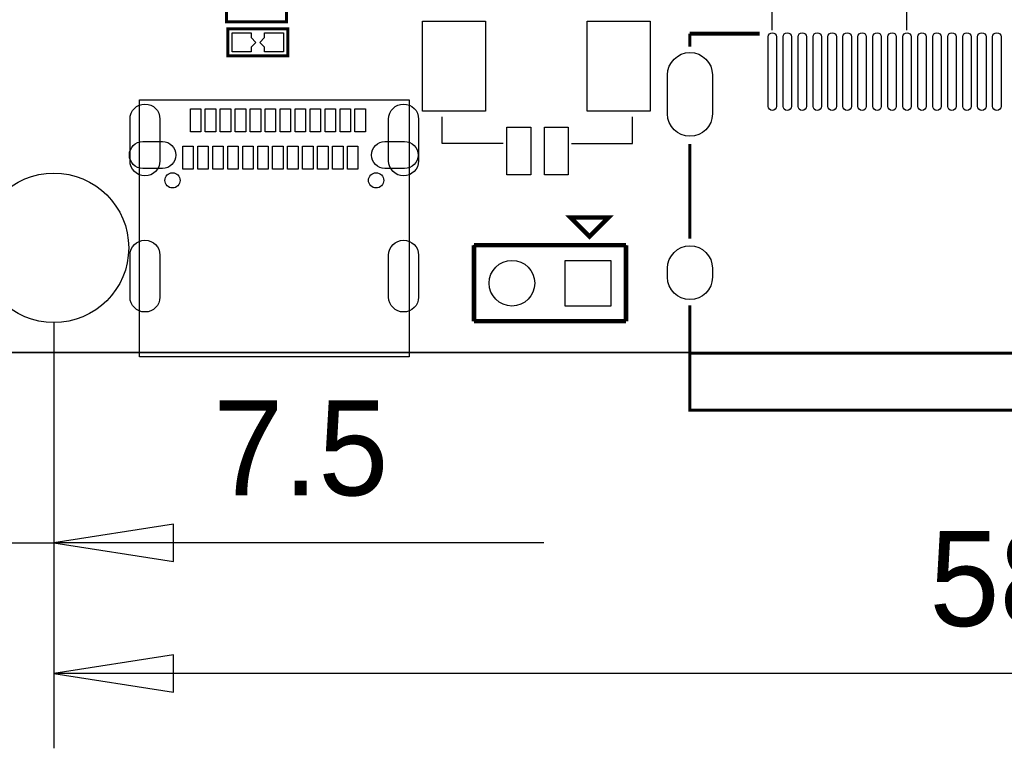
# Model space of a CAD drawing. Extents: x -27 to 80, y -24 to 59.
# Tile 2 of 11: x -5 to 28, y -24 to 0. Entities that reach past the tile are written whole.
import ezdxf

# ---------------------------------------------------------------- set-up
doc = ezdxf.new("R2010")
doc.units = 0
for name, color, linetype in [('BG_LAYOUT-TOP', 85, 'CONTINUOUS'), ('BG_OUTLINE', 1, 'CONTINUOUS'), ('PG_ASSEMBLY_TOP', 111, 'CONTINUOUS'), ('PG_SILKSCREEN_TOP', 92, 'CONTINUOUS'), ('PIN_TOP', 3, 'CONTINUOUS')]:
    doc.layers.add(name, color=color, linetype=linetype)

msp = doc.modelspace()

# ---------------------------------------------------------------- linework, layer by layer
at = {"layer": 'BG_LAYOUT-TOP'}
for points in [[(-3.860597, -10.267086), (-3.860597, -20.127595)], [(-3.860597, -10.267086), (-3.860597, -24.496395)], [(0.139395, -17.002608), (-3.860597, -17.6276), (0.139395, -18.252592), (0.139395, -17.002608)], [(-11.357788, -17.6276), (-3.860597, -17.6276)], [(12.50315, -17.6276), (-3.860597, -17.6276)], [(0.139395, -21.371408), (-3.860597, -21.9964), (0.139395, -22.621392), (0.139395, -21.371408)], [(28.1432, -21.9964), (-3.860597, -21.9964)]]:
    msp.add_lwpolyline(points, dxfattribs=at)
at = {"layer": 'BG_OUTLINE'}
msp.add_lwpolyline([(41.17594, 44.732905), (75.607393, 44.732905, -0.414214), (77.639393, 42.700905), (77.639393, -9.23511, -0.414214), (75.607393, -11.26711), (-9.325788, -11.26711, -0.414214), (-11.357788, -9.23511), (-11.357788, -4.005275)], format="xyb", dxfattribs=at)
msp.add_lwpolyline([(41.17594, 44.732905), (-9.325788, 44.732905, 0.414214), (-11.357788, 42.700905), (-11.357788, 3.425241, 0.414214), (-10.595788, 2.663241), (-10.089947, 2.663241), (-10.089947, -3.243275), (-10.595788, -3.243275, 0.414214), (-11.357788, -4.005275), (-11.357788, -9.23511, 0.414214), (-9.325788, -11.26711), (75.607393, -11.26711, 0.414214), (77.639393, -9.23511), (77.639393, 42.700905, 0.414214), (75.607393, 44.732905)], format="xyb", close=True, dxfattribs=at)
at = {"layer": 'PG_ASSEMBLY_TOP', "const_width": 0.1}
for points in [[(1.90754, 0.683438), (3.907536, 0.683438), (3.907536, -0.216586), (1.90754, -0.216586), (1.90754, 0.683438)], [(1.950974, -0.449148), (3.95097, -0.449148), (3.95097, -1.349172), (1.950974, -1.349172), (1.950974, -0.449148)]]:
    msp.add_lwpolyline(points, dxfattribs=at)
at = {"layer": 'PG_ASSEMBLY_TOP'}
for points in [[(20.129398, -0.488696), (20.129398, 0.111303)], [(24.629491, -0.488696), (24.629491, 0.111303)], [(11.146282, -4.277106), (9.114282, -4.277106), (9.114282, -3.388106)], [(13.432282, -4.277106), (15.464282, -4.277106), (15.464282, -3.388106)]]:
    msp.add_lwpolyline(points, dxfattribs=at)
msp.add_lwpolyline([(15.251684, -7.67969), (15.251684, -10.21969), (10.171684, -10.21969), (10.171684, -7.67969)], close=True, dxfattribs=at)
at = {"layer": 'PG_SILKSCREEN_TOP'}
for points, const_width in [([(17.381804, -0.607289), (19.712788, -0.607289)], 0.127), ([(17.381804, -1.047877), (17.381804, -0.607289)], 0.100101), ([(17.381804, -7.458786), (17.381804, -4.296689)], 0.100101), ([(14.032484, -7.38759), (14.667484, -6.75259), (13.397484, -6.75259), (14.032484, -7.38759)], 0.150012), ([(15.251684, -7.67969), (10.171684, -7.67969)], 0.1524), ([(10.171684, -7.67969), (10.171684, -10.21969)], 0.1524), ([(15.251684, -10.21969), (15.251684, -7.67969)], 0.1524), ([(31.783909, -9.719996), (31.783909, -11.288598), (17.381804, -11.288598), (17.381804, -9.693885)], 0.100101), ([(10.171684, -10.21969), (15.251684, -10.21969)], 0.1524), ([(31.783909, -11.288598), (31.783909, -13.188594), (17.381804, -13.188594), (17.381804, -11.288598)], 0.100101)]:
    msp.add_lwpolyline(points, dxfattribs=dict(at, const_width=const_width))
for points in [[(-0.996798, -2.81559), (8.003388, -2.81559)], [(-0.996798, -11.411712), (-0.996798, -2.81559)], [(8.003388, -2.81559), (8.003388, -11.411712)], [(11.146282, -4.277106), (9.114282, -4.277106), (9.114282, -3.388106)], [(13.432282, -4.277106), (15.464282, -4.277106), (15.464282, -3.388106)], [(8.003388, -11.411712), (-0.996798, -11.411712)]]:
    msp.add_lwpolyline(points, dxfattribs=at)
at = {"layer": 'PIN_TOP'}
for points in [[(10.554221, -0.196215), (10.554221, -3.196209), (8.454123, -3.196209), (8.454123, -0.196215)], [(16.054337, -0.196215), (16.054337, -3.196209), (13.954239, -3.196209), (13.954239, -0.196215)], [(2.727427, -0.58166), (2.727427, -0.740156), (2.728036, -0.740156), (2.88704, -0.89916), (2.728036, -1.058164), (2.727427, -1.058164), (2.727427, -1.21666), (2.092427, -1.21666), (2.092427, -0.58166)], [(3.174517, -1.21666), (3.174517, -1.058164), (3.173908, -1.058164), (3.014904, -0.89916), (3.173908, -0.740156), (3.174517, -0.740156), (3.174517, -0.58166), (3.809517, -0.58166), (3.809517, -1.21666)], [(0.698398, -3.894455), (0.698398, -3.124556), (1.04841, -3.124556), (1.04841, -3.894455)], [(1.198296, -3.894455), (1.198296, -3.124556), (1.548308, -3.124556), (1.548308, -3.894455)], [(1.698396, -3.894455), (1.698396, -3.124556), (2.048408, -3.124556), (2.048408, -3.894455)], [(2.198294, -3.894455), (2.198294, -3.124556), (2.548306, -3.124556), (2.548306, -3.894455)], [(2.698394, -3.894455), (2.698394, -3.124556), (3.048406, -3.124556), (3.048406, -3.894455)], [(3.198292, -3.894455), (3.198292, -3.124556), (3.548304, -3.124556), (3.548304, -3.894455)], [(3.698392, -3.894455), (3.698392, -3.124556), (4.048404, -3.124556), (4.048404, -3.894455)], [(4.198188, -3.894455), (4.198188, -3.124556), (4.5482, -3.124556), (4.5482, -3.894455)], [(4.69839, -3.894455), (4.69839, -3.124556), (5.048402, -3.124556), (5.048402, -3.894455)], [(5.198186, -3.894455), (5.198186, -3.124556), (5.548198, -3.124556), (5.548198, -3.894455)], [(5.698388, -3.894455), (5.698388, -3.124556), (6.0484, -3.124556), (6.0484, -3.894455)], [(6.198184, -3.894455), (6.198184, -3.124556), (6.548196, -3.124556), (6.548196, -3.894455)], [(12.074423, -3.731006), (12.074423, -5.331206), (11.274323, -5.331206), (11.274323, -3.731006)], [(13.324332, -3.731006), (13.324332, -5.331206), (12.524232, -5.331206), (12.524232, -3.731006)], [(0.448183, -5.140655), (0.448183, -4.370756), (0.798195, -4.370756), (0.798195, -5.140655)], [(0.94808, -5.140655), (0.94808, -4.370756), (1.298092, -4.370756), (1.298092, -5.140655)], [(1.448181, -5.140655), (1.448181, -4.370756), (1.798193, -4.370756), (1.798193, -5.140655)], [(1.948078, -5.140655), (1.948078, -4.370756), (2.29809, -4.370756), (2.29809, -5.140655)], [(2.448179, -5.140655), (2.448179, -4.370756), (2.798191, -4.370756), (2.798191, -5.140655)], [(2.94828, -5.140655), (2.94828, -4.370756), (3.298292, -4.370756), (3.298292, -5.140655)], [(3.448177, -5.140655), (3.448177, -4.370756), (3.798189, -4.370756), (3.798189, -5.140655)], [(3.9481, -5.140655), (3.9481, -4.370756), (4.298112, -4.370756), (4.298112, -5.140655)], [(4.4482, -5.140655), (4.4482, -4.370756), (4.798212, -4.370756), (4.798212, -5.140655)], [(4.948301, -5.140655), (4.948301, -4.370756), (5.298313, -4.370756), (5.298313, -5.140655)], [(5.448198, -5.140655), (5.448198, -4.370756), (5.79821, -4.370756), (5.79821, -5.140655)], [(5.948096, -5.140655), (5.948096, -4.370756), (6.298108, -4.370756), (6.298108, -5.140655)], [(14.743684, -8.18769), (14.743684, -9.71169), (13.219684, -9.71169), (13.219684, -8.18769)]]:
    msp.add_lwpolyline(points, close=True, dxfattribs=at)
for points in [[(20.279512, -0.718591), (20.279512, -3.038577, -1), (19.999503, -3.038577), (19.999503, -0.718591, -1)], [(20.77941, -0.718591), (20.77941, -3.038577, -1), (20.4994, -3.038577), (20.4994, -0.718591, -1)], [(21.279307, -0.718591), (21.279307, -3.038577, -1), (20.999298, -3.038577), (20.999298, -0.718591, -1)], [(21.779408, -0.718591), (21.779408, -3.038577, -1), (21.499398, -3.038577), (21.499398, -0.718591, -1)], [(22.279508, -0.718591), (22.279508, -3.038577, -1), (21.999499, -3.038577), (21.999499, -0.718591, -1)], [(22.779406, -0.718591), (22.779406, -3.038577, -1), (22.499396, -3.038577), (22.499396, -0.718591, -1)], [(23.279303, -0.718591), (23.279303, -3.038577, -1), (22.999294, -3.038577), (22.999294, -0.718591, -1)], [(23.779404, -0.718591), (23.779404, -3.038577, -1), (23.499394, -3.038577), (23.499394, -0.718591, -1)], [(24.279504, -0.718591), (24.279504, -3.038577, -1), (23.999495, -3.038577), (23.999495, -0.718591, -1)], [(24.779402, -0.718591), (24.779402, -3.038577, -1), (24.499392, -3.038577), (24.499392, -0.718591, -1)], [(25.279299, -0.718591), (25.279299, -3.038577, -1), (24.99929, -3.038577), (24.99929, -0.718591, -1)], [(25.7794, -0.718591), (25.7794, -3.038577, -1), (25.49939, -3.038577), (25.49939, -0.718591, -1)], [(26.2795, -0.718591), (26.2795, -3.038577, -1), (25.999491, -3.038577), (25.999491, -0.718591, -1)], [(26.779398, -0.718591), (26.779398, -3.038577, -1), (26.499388, -3.038577), (26.499388, -0.718591, -1)], [(27.279295, -0.718591), (27.279295, -3.038577, -1), (26.999286, -3.038577), (26.999286, -0.718591, -1)], [(27.779396, -0.718591), (27.779396, -3.038577, -1), (27.499386, -3.038577), (27.499386, -0.718591, -1)], [(18.139499, -1.988477), (18.139499, -3.288475, -1), (16.639502, -3.288475), (16.639502, -1.988477, -1)], [(-0.316713, -3.461791), (-0.316713, -4.861789, -1), (-1.316711, -4.861789), (-1.316711, -3.461791, -1)], [(8.323301, -3.461791), (8.323301, -4.861789, -1), (7.323303, -4.861789), (7.323303, -3.461791, -1)], [(-0.233159, -5.115446), (-0.888251, -5.115446, -1), (-0.888251, -4.215549), (-0.233159, -4.215549, -1)], [(7.85575, -5.115446), (7.200659, -5.115446, -1), (7.200659, -4.215549), (7.85575, -4.215549, -1)], [(-0.316713, -8.011693), (-0.316713, -9.411691, -1), (-1.316711, -9.411691), (-1.316711, -8.011693, -1)], [(8.323301, -8.011693), (8.323301, -9.411691, -1), (7.323303, -9.411691), (7.323303, -8.011693, -1)], [(18.139499, -8.448586), (18.139499, -8.748585, -1), (16.639502, -8.748585), (16.639502, -8.448586, -1)]]:
    msp.add_lwpolyline(points, format="xyb", close=True, dxfattribs=at)
for centre, radius in [((0.103302, -5.5118), 0.254), ((6.903288, -5.5118), 0.254), ((-3.860597, -7.767091), 2.499995), ((11.441684, -8.94969), 0.762)]:
    msp.add_circle(centre, radius, dxfattribs=at)

# ---------------------------------------------------------------- texts
at = {"layer": 'BG_LAYOUT-TOP', "width": 0.992}
for s, p in [('7.5', (1.4605, -16.0401)), ('58', (25.3873, -20.4089))]:
    msp.add_text(s, height=3.175, dxfattribs=at).set_placement(p)

doc.saveas('drawing.dxf')
